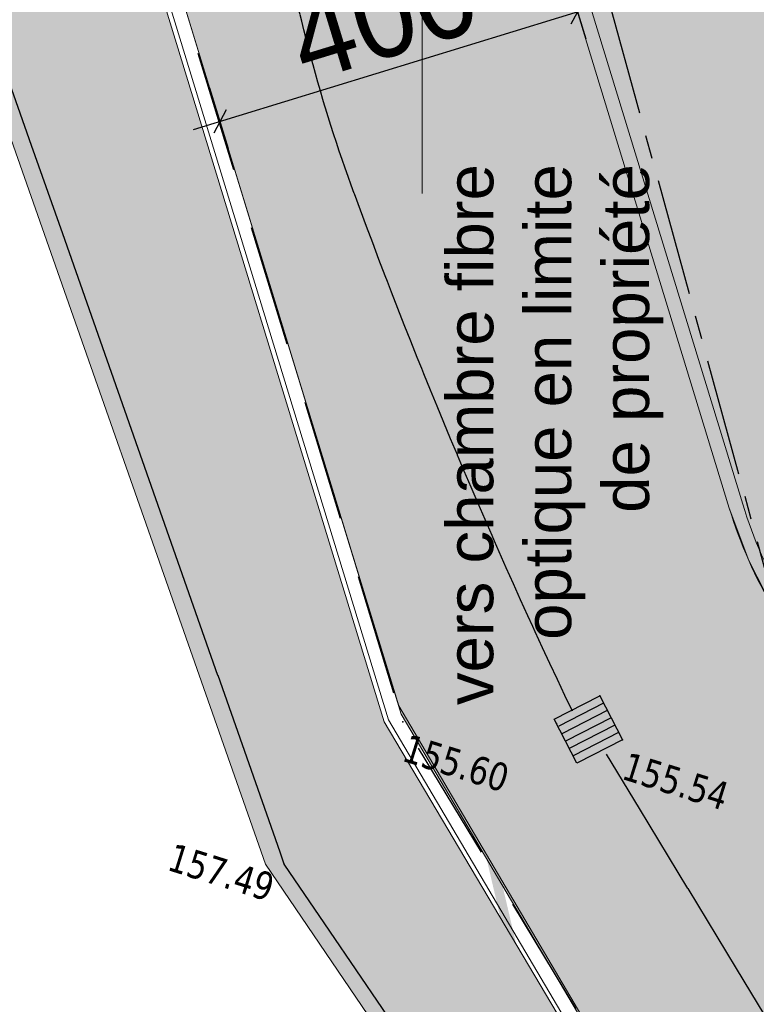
# Model space of a CAD drawing. Header units: millimetres. Extents: x 24647 to 200269, y -67453 to 4484.
# Tile 66 of 231: x 34573 to 35361, y -56128 to -55076. Entities that reach past the tile are written whole.
import ezdxf
from ezdxf.enums import TextEntityAlignment as Align
from ezdxf.lldxf.tags import DXFTag

# ---------------------------------------------------------------- set-up
doc = ezdxf.new("R2010")
doc.units = ezdxf.units.MM
for name, pattern in [('Axe', [2, 1.25, -0.25, 0.25, -0.25]), ('AXES2', [28.575000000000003, 19.05, -3.175, 3.175, -3.175]), ('Continue', [1, 1, 0]), ('Discontinue', [1.9500000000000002, 1.3, -0.65]), ('Ligne de quadrillage', [22.225, 12.7, -3.175, 3.175, -3.175]), ('Voie_can', [1, 1, 0])]:
    doc.linetypes.add(name, pattern=pattern)
doc.layers.get('0').update_dxf_attribs({"lineweight": 9})
doc.layers.add('0_Construction 1', color=80, linetype='Continuous', lineweight=13, plot=False)
for name, color, linetype, lineweight in [('0_Cotes 500', 137, 'Continuous', 5), ('0_Limites', 10, 'AXES2', 50), ('0H_Végétation', 73, 'Continuous', 9), ('E_Trait fin', 22, 'Continuous', 13), ('P_Trait tres fin', 151, 'Continuous', 9), ('P_Voirie', 41, 'Continuous', 15)]:
    doc.layers.add(name, color=color, linetype=linetype, lineweight=lineweight)
doc.layers.add('0H_Sols', color=9, linetype='Continuous', lineweight=5, transparency=0.5)
for name, color, linetype, lineweight, true_color in [('0H_Terre', 7, 'Continuous', 9, 0xc7c0b3), ('R_CFA', 7, 'ELEC_CFA', 18, 0x00b32d), ('R_EP_H', 7, 'EAUX_PLUVIALES', 18, 0x263b9c)]:
    doc.layers.add(name, color=color, linetype=linetype, lineweight=lineweight, true_color=true_color)
for name, color, linetype in [('Assa_sym_A', 7, 'Continue'), ('Topo_ptco', 7, 'Continue'), ('Topo_ptco_alt', 3, 'Continue'), ('Topo_talb', 52, 'Discontinue'), ('Topo_talh', 52, 'Continue'), ('Voie_axe', 252, 'Axe'), ('Voie_can', 252, 'Voie_can')]:
    doc.layers.add(name, color=color, linetype=linetype)
doc.styles.add('Agency Style', font='arial.ttf')
doc.styles.get("Standard").update_dxf_attribs({"font": 'GOTHIC.TTF'})
doc.styles.add('Verdana 1.0', font='verdana.ttf', dxfattribs={"width": 0.8, "height": 0.2})
tags = doc.linetypes.add('EAUX_PLUVIALES', pattern='A,12,-5,["EP",Standard,S=2.54,R=0,X=-2.54,Y=-1.27],-5', length=22).pattern_tags.tags
tags[6] = DXFTag(74, 10)
tags = doc.linetypes.add('ELEC_CFA', pattern='A,12,-5,["CFA",Standard,S=2.54,R=0,X=-2.54,Y=-1.27],-5', length=22).pattern_tags.tags
tags[6] = DXFTag(74, 10)
doc.dimstyles.new('Cotes 500', dxfattribs={"dimtxt": 90, "dimasz": 20, "dimexe": 30, "dimexo": 50, "dimgap": 10, "dimtad": 1, "dimdec": 0, "dimzin": 9, "dimdsep": 46, "dimtxsty": 'Standard', "dimblk": 'OBLIQUE', "dimcen": -25, "dimdle": 30, "dimazin": 0, "dimtfac": 1, "dimtdec": 0, "dimtix": 1, "dimtmove": 0, "dimatfit": 3, "dimldrblk": 'SMALL', "dimfxl": 100, "dimfxlon": 1, "dimarcsym": 0})

# ---------------------------------------------------------------- blocks, each defined once
blk = doc.blocks.new('_Oblique')
at = {"color": 0, "linetype": 'ByBlock', "lineweight": -2}
blk.add_line((-0.5, -0.5), (0.5, 0.5), dxfattribs=at)
blk = doc.blocks.new('*D590')
at = {"layer": '0_Cotes 500', "color": 0, "lineweight": -2, "transparency": 16777216}
for p, q in [((35158.68690952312, -55031.43363067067), (35178.4991162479, -55096.15504155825)), ((35198.40393556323, -55058.68774691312), (34758.55106186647, -55193.3333911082)), ((34776.20614978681, -55148.51679953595), (34796.01835651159, -55213.23821042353))]:
    blk.add_line(p, q, dxfattribs=at)
at = {"layer": 'Defpoints', "color": 0, "transparency": 16777216}
for p in [(35144.0515134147, -54983.62353570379), (34761.57075367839, -55100.70670456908), (34787.23711884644, -55184.55215344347)]:
    blk.add_point(p, dxfattribs=at)
at = {"layer": '0_Cotes 500', "color": 0, "lineweight": -2, "transparency": 16777216, "xscale": 20, "yscale": 20, "zscale": 20}
for p, rotation in [((35169.717878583, -55067.46898457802), 17.02014512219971), ((34787.23711884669, -55184.55215344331), 197.0201451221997)]:
    blk.add_blockref('_Oblique', p, dxfattribs=dict(at, rotation=rotation))
at = {"layer": '0_Cotes 500', "color": 0, "transparency": 16777216, "insert": (34961.71594071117, -55071.25484705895), "char_height": 90, "attachment_point": 5, "rotation": 17.020145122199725}
blk.add_mtext('400', dxfattribs=at)
blk = doc.blocks.new('_Small')
at = {"color": 0, "linetype": 'ByBlock', "lineweight": -2}
blk.add_circle((0, 0), 0.25, dxfattribs=at)
blk = doc.blocks.new('Topo_Ptco')
at = {"color": 0}
blk.add_point((0, 0), dxfattribs=at)
at = {"layer": 'Topo_ptco_alt', "style": 'Verdana 1.0', "width": 0.8}
blk.add_attdef('ALT', text='', height=0.3, dxfattribs=at).set_placement((0.1, -0.1), align=Align.TOP_LEFT)
blk = doc.blocks.new('Assa_Gril_Ep')
at = {"color": 5, "linetype": 'ByBlock', "lineweight": -2}
for p, q in [((0, 0), (0, 1)), ((0, 1), (1, 1)), ((0.1666666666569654, 0), (0.1666666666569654, 1)), ((0.3333333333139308, 0), (0.3333333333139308, 1)), ((0.4999999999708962, 0), (0.4999999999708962, 1)), ((0.6666666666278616, 0), (0.6666666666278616, 1)), ((0.833333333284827, 0), (0.833333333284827, 1)), ((1, 1), (1, 0)), ((1, 0), (0, 0))]:
    blk.add_line(p, q, dxfattribs=at)
blk = doc.blocks.new('plantopo')
at = {"layer": 'Topo_talb', "flags": 128}
blk.add_lwpolyline([(1270626.005760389, 7266543.550293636), (1270624.351440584, 7266548.451539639), (1270620.723797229, 7266552.8078182), (1270612.970096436, 7266559.908773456), (1270602.914703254, 7266568.799451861), (1270597.773365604, 7266576.306024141), (1270592.786735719, 7266587.583593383), (1270587.373624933, 7266602.043301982), (1270582.750436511, 7266615.536593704), (1270576.261133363, 7266621.755001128)], dxfattribs=at)
at = {"layer": 'Topo_talh', "flags": 128}
blk.add_lwpolyline([(1270626.005760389, 7266543.550293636), (1270624.462406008, 7266546.538537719), (1270620.603462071, 7266552.46177333), (1270612.839111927, 7266558.499443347), (1270602.159200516, 7266566.970660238), (1270596.561756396, 7266574.460349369), (1270591.762562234, 7266586.402623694), (1270585.651115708, 7266603.042498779), (1270581.791389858, 7266614.638867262), (1270576.096738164, 7266621.201664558)], dxfattribs=at)
at = {"layer": 'Voie_axe', "flags": 128}
blk.add_lwpolyline([(1270648.916397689, 7266492.661364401), (1270646.730858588, 7266502.515545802), (1270643.337046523, 7266515.417300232), (1270639.214289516, 7266532.640900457), (1270636.988545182, 7266538.145480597), (1270628.951479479, 7266550.963615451), (1270621.33581721, 7266558.075267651), (1270614.350014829, 7266564.276736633), (1270606.348698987, 7266571.167742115), (1270600.986429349, 7266579.501276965), (1270588.52446039, 7266615.02520596)], dxfattribs=at)
at = {"layer": 'Voie_can', "flags": 128}
for points in [[(1270604.61273273, 7266569.44990133, -0.02314989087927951), (1270600.73214346, 7266574.033707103, -0.04521000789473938), (1270599.080857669, 7266576.633576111, -0.00549696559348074), (1270597.421660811, 7266579.944853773, -0.002877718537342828), (1270594.358741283, 7266586.322051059, -0.02289763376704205), (1270592.418828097, 7266590.95923477, -0.00941537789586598), (1270588.440861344, 7266602.512655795), (1270585.473106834, 7266611.689912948, -0.1176971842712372), (1270585.330395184, 7266613.50530035, -0.05775742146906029), (1270586.314341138, 7266617.043317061, -0.06055361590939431), (1270587.703945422, 7266619.541662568, -0.06055361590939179), (1270589.651603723, 7266621.634354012)], [(1270634.716700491, 7266537.495686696, 0.01727019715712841), (1270632.919066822, 7266540.901501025, 0.01727019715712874), (1270630.890653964, 7266544.175122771, 0.02824481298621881), (1270626.443995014, 7266550.076487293, 0.04009261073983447), (1270622.771378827, 7266553.771545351), (1270614.230181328, 7266561.087766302), (1270605.098555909, 7266569.119963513)]]:
    blk.add_lwpolyline(points, format="xyb", dxfattribs=at)
at = {"layer": 'Assa_sym_A', "color": 5, "xscale": 0.5305846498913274, "yscale": 0.5469731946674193, "rotation": 134.4911374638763}
blk.add_blockref('Assa_Gril_Ep', (1270605.214137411, 7266569.316969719, 155.5530276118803), dxfattribs=at)
at = {"layer": 'Topo_ptco'}
for p in [(1270604.842304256, 7266569.695466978), (1270604.488190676, 7266569.275427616)]:
    blk.add_blockref('Topo_Ptco', p, dxfattribs=at)
ref = blk.add_blockref('Topo_Ptco', (1270605.214137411, 7266569.316969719, 155.5393787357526), dxfattribs=at)
ref.add_attrib('ALT', '155.54', dxfattribs={"layer": 'Topo_ptco_alt', "height": 0.3, "style": 'Verdana 1.0', "width": 0.8}).set_placement((1270605.314137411, 7266569.216969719, 155.5393787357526), align=Align.TOP_LEFT)
ref = blk.add_blockref('Topo_Ptco', (1270602.914703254, 7266568.799451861, 155.5975788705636), dxfattribs=at)
ref.add_attrib('ALT', '155.60', dxfattribs={"layer": 'Topo_ptco_alt', "height": 0.3, "style": 'Verdana 1.0', "width": 0.8}).set_placement((1270603.014703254, 7266568.69945186, 155.5975788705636), align=Align.TOP_LEFT)
ref = blk.add_blockref('Topo_Ptco', (1270602.159200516, 7266566.970660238, 157.4904220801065), dxfattribs=at)
ref.add_attrib('ALT', '157.49', dxfattribs={"layer": 'Topo_ptco_alt', "height": 0.3, "style": 'Verdana 1.0', "width": 0.8}).set_placement((1270600.966669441, 7266566.835339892), align=Align.TOP_LEFT)

msp = doc.modelspace()

# ---------------------------------------------------------------- hatches: boundary and pattern name
at = {"layer": '0H_Sols', "true_color": 0xc2c2c2, "transparency": 33554559}
h = msp.add_hatch(color=9, dxfattribs=at)
h.dxf.hatch_style = 1
edge = h.paths.add_edge_path()
edge.add_line((37552.27512622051, -61430.26353875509), (37002.68456642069, -61396.80993298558))
edge.add_line((37002.68456642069, -61396.80993298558), (37003.5959303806, -61381.83764472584))
edge.add_line((37003.5959303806, -61381.83764472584), (37029.55012545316, -61229.91959279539))
edge.add_line((37029.55012545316, -61229.91959279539), (37072.04922240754, -61081.77262934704))
edge.add_line((37072.04922240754, -61081.77262934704), (37118.79148695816, -60948.1409162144))
edge.add_line((37118.79148695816, -60948.1409162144), (37165.53375150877, -60814.50920308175))
edge.add_line((37165.53375150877, -60814.50920308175), (37182.22357179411, -60659.18534646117))
edge.add_line((37182.22357179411, -60659.18534646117), (37185.98063916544, -60575.26060773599))
edge.add_line((37185.98063916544, -60575.26060773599), (37182.31579725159, -60396.40304054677))
edge.add_line((37182.31579725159, -60396.40304054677), (37167.84363892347, -59896.61252779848))
edge.add_line((37167.84363892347, -59896.61252779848), (37165.3463917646, -59867.87325582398))
edge.add_line((37165.3463917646, -59867.87325582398), (37093.2773055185, -59373.09447009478))
edge.add_line((37093.2773055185, -59373.09447009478), (37079.61633638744, -59284.13822713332))
edge.add_line((37079.61633638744, -59284.13822713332), (36927.9660617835, -58807.69075446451))
edge.add_line((36927.9660617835, -58807.69075446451), (36918.15287570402, -58784.9502267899))
edge.add_line((36918.15287570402, -58784.9502267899), (36721.17618597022, -58325.38336949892))
edge.add_line((36721.17618597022, -58325.38336949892), (36712.21236992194, -58306.76626693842))
edge.add_line((36712.21236992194, -58306.76626693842), (36476.87224432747, -57865.61433700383))
edge.add_line((36476.87224432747, -57865.61433700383), (36256.39707198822, -57983.47895184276))
edge.add_line((36256.39707198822, -57983.47895184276), (35594.13540986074, -56854.592257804))
edge.add_line((35594.13540986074, -56854.592257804), (35585.07047347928, -56839.26427253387))
edge.add_line((35585.07047347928, -56839.26427253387), (34981.19670331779, -55818.16849595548))
edge.add_line((34981.19670331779, -55818.16849595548), (34716.11952529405, -54952.22916905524))
edge.add_line((34716.11952529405, -54952.22916905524), (34577.52760547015, -53729.39989102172))
edge.add_line((34577.52760547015, -53729.39989102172), (34495.50757400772, -52232.48437127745))
edge.add_line((34495.50757400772, -52232.48437127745), (34472.82752269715, -51427.19844545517))
edge.add_arc((35472.47315290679, -51400.57864074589), 999.9999999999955, 89.9999999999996, 181.5253826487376, ccw=False)
edge.add_line((35472.47315290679, -50400.57864074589), (36646.42412255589, -50400.57864074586))
edge.add_arc((36619.21899140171, -51402.13486401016), 1001.92563971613, 2.232989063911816, 88.44406537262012, ccw=False)
edge.add_line((37620.38381719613, -51363.09668894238), (37620.38381719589, -56339.71919480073))
edge.add_line((37620.38381719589, -56339.71919480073), (37555.90752610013, -56643.95141618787))
edge.add_line((37555.90752610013, -56643.95141618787), (37134.99381445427, -57592.39247026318))
edge.add_line((37134.99381445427, -57592.39247026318), (37140.60905380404, -57929.01096982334))
edge.add_line((37140.60905380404, -57929.01096982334), (37365.76472055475, -58393.88160894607))
edge.add_line((37365.76472055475, -58393.88160894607), (37388.82082339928, -58446.16648842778))
edge.add_line((37388.82082339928, -58446.16648842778), (37408.08586596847, -58499.96379910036))
edge.add_line((37408.08586596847, -58499.96379910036), (37598.30528084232, -59097.5859247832))
edge.add_line((37598.30528084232, -59097.5859247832), (37615.59576238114, -59160.74432569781))
edge.add_line((37615.59576238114, -59160.74432569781), (37627.66294856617, -59225.10524066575))
edge.add_line((37627.66294856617, -59225.10524066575), (37668.64247841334, -59506.9163620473))
edge.add_line((37668.64247841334, -59506.9163620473), (37709.6220082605, -59788.72748342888))
edge.add_line((37709.6220082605, -59788.72748342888), (37714.94520500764, -59834.59495914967))
edge.add_line((37714.94520500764, -59834.59495914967), (37717.61320466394, -59880.69315358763))
edge.add_line((37717.61320466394, -59880.69315358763), (37727.17272559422, -60210.82759235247))
edge.add_line((37727.17272559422, -60210.82759235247), (37736.73224652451, -60540.96203111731))
edge.add_line((37736.73224652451, -60540.96203111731), (37736.26699165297, -60599.89533322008))
edge.add_line((37736.26699165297, -60599.89533322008), (37728.7528569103, -60767.74481067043))
edge.add_line((37728.7528569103, -60767.74481067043), (37715.06438478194, -60883.53319213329))
edge.add_line((37715.06438478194, -60883.53319213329), (37684.69076897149, -60996.10213551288))
edge.add_line((37684.69076897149, -60996.10213551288), (37637.9485044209, -61129.7338486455))
edge.add_line((37637.9485044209, -61129.7338486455), (37591.2062398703, -61263.36556177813))
edge.add_line((37591.2062398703, -61263.36556177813), (37567.2586164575, -61345.76905021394))
edge.add_line((37567.2586164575, -61345.76905021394), (37552.27512622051, -61430.26353875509))
edge = h.paths.add_edge_path(flags=16)
edge.add_line((36230.38381657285, -51976.00550526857), (36230.38381719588, -51640.64648464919))
edge.add_arc((35665.31861466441, -51640.64648496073), 565.065202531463, 3.158860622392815e-08, 179.9999999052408)
edge.add_line((35100.25341213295, -51640.64648402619), (35100.25341275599, -54355.93652440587))
edge.add_line((35100.25341275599, -54355.93652440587), (35100.25341275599, -54690.91561353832))
edge.add_line((35100.25341275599, -54690.91561353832), (35111.26354947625, -54838.89889073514))
edge.add_line((35111.26354947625, -54838.89889073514), (35144.0515134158, -54983.62353570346))
edge.add_line((35144.0515134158, -54983.62353570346), (35332.10095891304, -55597.93296616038))
edge.add_line((35332.10095891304, -55597.93296616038), (35352.91671514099, -55653.79238707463))
edge.add_line((35352.91671514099, -55653.79238707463), (35380.23245226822, -55706.77748986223))
edge.add_line((35380.23245226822, -55706.77748986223), (35951.39298030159, -56669.0934766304))
edge.add_arc((36080.38381719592, -56592.53393119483), 150.0000000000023, 210.6902753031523, 360)
edge.add_line((36230.38381719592, -56592.53393119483), (36230.38381657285, -51976.00550526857))
edge = h.paths.add_edge_path(flags=16)
edge.add_line((36630.38381719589, -51855.66279341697), (36630.38381719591, -56985.20182933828))
edge.add_line((36630.38381719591, -56985.20182933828), (36637.67941905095, -57038.72766362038))
edge.add_line((36637.67941905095, -57038.72766362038), (36678.7332117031, -57121.07335974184))
edge.add_line((36678.7332117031, -57121.07335974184), (36698.43245685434, -57153.79825334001))
edge.add_arc((36826.94484483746, -57076.43827573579), 150.0000000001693, 211.0464746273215, 336.0685752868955)
edge.add_line((36964.04958661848, -57137.28472001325), (37235.99646194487, -56524.5092889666))
edge.add_line((37235.99646194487, -56524.5092889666), (37261.69255585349, -56445.18262364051))
edge.add_line((37261.69255585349, -56445.18262364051), (37270.38381719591, -56362.25210422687))
edge.add_line((37270.38381719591, -56362.25210422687), (37270.38381719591, -51375.662793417))
edge.add_arc((37190.38381719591, -51370.37071873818), 80.17484676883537, 356.2153447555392, 543.7846552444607)
edge.add_line((37110.38381719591, -51375.662793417), (36630.38381719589, -51855.66279341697))
at = {"layer": '0H_Terre', "true_color": 0xc8b6ac, "transparency": 33554687}
h = msp.add_hatch(color=9, dxfattribs=at)
h.dxf.hatch_style = 1
h.paths.add_polyline_path([(36353.50317800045, -65103.72194027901), (36403.74722701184, -64603.07417820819), (36536.88347912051, -63108.9942812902), (36852.11495257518, -61388.86215384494), (36883.02393001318, -60928.6383330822), (36620.18541222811, -59499.80222702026), (36400.43656623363, -58408.72536277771), (36184.42878192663, -57884.59729707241), (34962.78089374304, -55826.31204223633), (34696.46175217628, -54956.31553816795), (34557.59643137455, -53731.07397866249), (34475.53049139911, -52233.32060060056), (34460.04477388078, -51698.22573835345), (34435.15603244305, -50763.58621370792), (34001.7051627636, -49976.23825633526), (33951.32361513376, -49934.10744404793), (33969.48129791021, -50024.13078129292), (34316.80663913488, -50820.59720873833), (34338.60412472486, -52042.58629465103), (34424.56769621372, -53813.16881990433), (34525.68231981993, -55096.24233281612), (34836.03246861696, -55978.25765287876), (35602.07384043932, -57105.8217754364), (36162.60415822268, -57914.02452635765), (36353.85917252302, -58594.60016775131), (36411.84359163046, -58925.89046597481), (36518.63166517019, -59420.27357876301), (36807.25548654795, -60967.68132162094), (36801.89008568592, -61073.71537390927), (36474.33496856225, -63095.51476563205), (36342.61062886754, -64593.64318623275)])
at = {"layer": '0H_Végétation', "transparency": 33554687}
h = msp.add_hatch(dxfattribs=at)
h.set_pattern_fill('ANSI35', color=256, scale=8)
h.set_pattern_definition([(117.6124533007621, (-14100.4013960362, 36322.35056197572), (-45.01402530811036, -23.54522298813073), []), (117.6124533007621, (-14089.6669902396, 36356.63020093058), (-45.01402530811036, -23.54522298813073), [63.5, -12.7, 0, -12.7])])
edge = h.paths.add_edge_path()
edge.add_line((35735.31861497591, -55949.72060109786), (36215.38381719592, -56429.78580331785))
edge.add_line((36215.38381719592, -56429.78580331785), (36215.38381719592, -56592.53393119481))
edge.add_arc((36080.38381719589, -56592.53393119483), 135.0000000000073, -149.3097246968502, 6.0822458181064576e-12, ccw=False)
edge.add_line((35964.29206399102, -56661.43752208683), (35393.13153595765, -55699.12153531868))
edge.add_arc((35810.20190858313, -55451.57900507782), 485.000000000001, 197.0201451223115, 210.6902753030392, ccw=False)
edge.add_line((35346.44398740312, -55593.54234732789), (35158.3945419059, -54979.23291687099))
edge.add_arc((36100.25341275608, -54690.91561353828), 985.0000000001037, 180.0000000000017, 197.0201451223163, ccw=False)
edge.add_line((35115.25341275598, -54690.91561353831), (35115.25341275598, -54392.14972784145))
edge.add_line((35115.25341275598, -54392.14972784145), (35580.31861497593, -54857.2149300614))
edge.add_line((35580.31861497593, -54857.2149300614), (35580.31861497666, -55794.72060109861))
edge.add_line((35580.31861497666, -55794.72060109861), (35735.31861497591, -55949.72060109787))
h.paths.add_polyline_path([(35750.31861497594, -54232.44354686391), (36215.38381719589, -54697.50874908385), (36215.38381719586, -55029.71437656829), (35750.31861497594, -54564.64917434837)])
edge = h.paths.add_edge_path()
edge.add_line((35580.31861497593, -52099.49848343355), (35580.31861497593, -51097.18836602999))
edge.add_arc((35665.31861497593, -51640.64648464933), 550.0652022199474, 98.88937269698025, 179.3564225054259)
edge.add_line((35115.28811328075, -51634.46798173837), (35580.31861497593, -52099.49848343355))
edge = h.paths.add_edge_path()
edge.add_line((35750.31861497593, -51474.72710023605), (36215.38381719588, -51939.79230245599))
edge.add_line((36215.38381719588, -51939.79230245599), (36215.38381719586, -51640.64648464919))
edge.add_arc((35665.31861497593, -51640.64648464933), 550.0652022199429, 1.439965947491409e-11, 81.11062730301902)
edge.add_line((35750.31861497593, -51097.18836602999), (35750.31861497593, -51474.72710023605))

# ---------------------------------------------------------------- linework, layer by layer
at = {"layer": '0_Construction 1'}
for points in [[(37622.06524097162, -51383.20398641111), (37618.91899144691, -50418.24356773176), (36672.43954731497, -50418.30052914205), (36672.5402875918, -50189.94266818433), (35467.72007787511, -50189.59591918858), (35040.83209392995, -50498.53318944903, 0.2959934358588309), (34472.82752269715, -51427.19844545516), (34577.52760547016, -53729.39989102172), (34716.11952529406, -54952.22916905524), (34978.47749871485, -55809.28555016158), (36207.0741164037, -57891.01601965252)], [(36256.39707198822, -57983.47895184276), (35594.13540986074, -56854.592257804), (35585.07047347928, -56839.26427253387), (34981.19670331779, -55818.16849595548), (34716.11952529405, -54952.22916905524), (34577.52760547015, -53729.39989102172), (34495.50757400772, -52232.48437127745), (34472.82752269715, -51427.19844545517, -0.422032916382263), (35472.47315290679, -50400.57864074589), (36646.42412255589, -50400.57864074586, -0.394974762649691), (37620.38381719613, -51363.09668894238), (37620.38381719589, -56339.71919480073), (37555.90752610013, -56643.95141618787), (37134.99381445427, -57592.39247026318)]]:
    msp.add_lwpolyline(points, format="xyb", dxfattribs=at)
msp.add_lwpolyline([(36230.38381657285, -51976.00550526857), (36230.38381719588, -51640.64648464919, 0.9999999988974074), (35100.25341213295, -51640.64648402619), (35100.25341275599, -54355.93652440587), (35100.25341275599, -54690.91561353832), (35111.26354947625, -54838.89889073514), (35144.0515134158, -54983.62353570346), (35332.10095891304, -55597.93296616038), (35352.91671514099, -55653.79238707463), (35380.23245226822, -55706.77748986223), (35951.39298030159, -56669.0934766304, 0.7625527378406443), (36230.38381719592, -56592.53393119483)], format="xyb", close=True, dxfattribs=at)
at = {"layer": '0_Limites', "ltscale": 20, "const_width": 10}
msp.add_lwpolyline([(38006.11041831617, -44067.34644986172), (37110.43159076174, -45257.41343868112), (37024.3217230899, -45308.26705883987), (36707.01389442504, -45559.01941039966), (36287.23237108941, -45889.90379030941), (35974.71731640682, -46213.11322783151), (35570.88527352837, -46605.47617358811), (34441.87437910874, -47671.28075240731), (33786.35387436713, -48255.47153262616), (33581.38676187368, -48811.03294502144), (34194.70468566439, -49776.70117183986), (34560.67005981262, -50631.27612167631), (34717.39437816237, -51000.95502033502), (34677.16597363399, -52227.00219530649), (34745.37804454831, -54556.64425214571), (35144.68359845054, -56258.6892206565), (36101.84286355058, -57448.808181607), (36481.37199363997, -58621.94399612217)], dxfattribs=at)
at = {"layer": 'E_Trait fin'}
msp.add_lwpolyline([(36184.42878192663, -57884.59729707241), (34962.78089374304, -55826.31204223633), (34696.46175217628, -54956.31553816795), (34557.59643137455, -53731.07397866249), (34475.53049139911, -52233.32060060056), (34460.04477388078, -51698.22573835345), (34435.15603244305, -50763.58621370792), (34001.7051627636, -49976.23825633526), (33951.32361513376, -49934.10744404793), (33969.48129791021, -50024.13078129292), (34316.80663913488, -50820.59720873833), (34338.60412472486, -52042.58629465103), (34424.56769621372, -53813.16881990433), (34525.68231981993, -55096.24233281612), (34836.03246861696, -55978.25765287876), (35602.07384043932, -57105.8217754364), (36162.60415822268, -57914.02452635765)], dxfattribs=at)
at = {"layer": 'P_Trait tres fin'}
for points in [[(36184.29086897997, -57884.26266077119), (34967.37994989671, -55824.27832080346), (34701.37096901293, -54955.29503233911), (34562.57392576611, -53730.65590184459), (34480.51945071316, -52233.11176559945), (34465.03576369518, -51698.0870654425), (34457.83283824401, -51427.5977425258)], [(36256.29627934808, -57983.28439981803), (36207.0741164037, -57891.01601965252), (34981.19670331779, -55818.16849595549), (34716.11952529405, -54952.22916905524), (34577.52760547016, -53729.39989102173), (34495.50757400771, -52232.48437127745), (34480.02998713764, -51697.67045617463), (34472.82752269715, -51427.19844545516)]]:
    msp.add_lwpolyline(points, dxfattribs=at)
msp.add_lwpolyline([(35750.31861497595, -54585.86237778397), (35750.31861497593, -55943.50739766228), (36230.38381719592, -56423.57259988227), (36230.38381719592, -56592.53393119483, -0.7625527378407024), (35951.39298030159, -56669.0934766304), (35380.23245226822, -55706.77748986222, -0.0597180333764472), (35332.10095891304, -55597.93296616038), (35144.05151341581, -54983.62353570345, -0.07440122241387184), (35100.25341275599, -54690.91561353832), (35100.25341275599, -54355.93652440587), (35580.31861497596, -54836.00172662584), (35580.31861497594, -52120.71168686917)], format="xyb", dxfattribs=at)
msp.add_lwpolyline([(35580.31861497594, -54857.21493006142), (35580.31861497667, -55794.72060109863), (35735.31861497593, -55949.72060109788), (36215.38381719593, -56429.78580331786), (36215.38381719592, -56592.53393119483, -0.7625527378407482), (35964.29206399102, -56661.43752208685), (35393.13153595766, -55699.12153531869, -0.05971803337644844), (35346.44398740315, -55593.5423473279), (35158.39454190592, -54979.23291687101, -0.07440122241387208), (35115.25341275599, -54690.91561353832), (35115.25341275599, -54392.14972784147)], format="xyb", close=True, dxfattribs=at)
at = {"layer": 'P_Voirie', "color": 112, "linetype": 'Ligne de quadrillage', "ltscale": 5, "true_color": 0x2fd05d, "const_width": 15}
msp.add_lwpolyline([(35587.81861497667, -55791.61399938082), (35740.62191583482, -55944.41730023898), (36222.88381719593, -56426.67920160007), (36222.88381719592, -56592.53393119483, -0.762552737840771), (35957.8425221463, -56665.26549935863), (35386.68199411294, -55702.94951259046, -0.05971803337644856), (35339.27247315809, -55595.73765674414), (35151.22302766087, -54981.42822628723, -0.0744012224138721), (35107.75341275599, -54690.91561353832), (35107.753412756, -54374.04312612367)], format="xyb", dxfattribs=at)
at = {"layer": 'R_CFA', "ltscale": 10}
msp.add_lwpolyline([(35003.37906492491, -55261.37916214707), (35003.37906492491, -51290.07448489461)], dxfattribs=at)
at = {"layer": 'R_EP_H', "ltscale": 10}
msp.add_lwpolyline([(35580.31861497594, -54857.21493006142), (35580.31861497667, -55794.72060109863), (35735.31861497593, -55949.72060109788), (36215.38381719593, -56429.78580331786), (36215.38381719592, -56592.53393119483, -0.7625527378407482), (35964.29206399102, -56661.43752208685), (35393.13153595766, -55699.12153531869, -0.05971803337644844), (35346.44398740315, -55593.5423473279), (35158.39454190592, -54979.23291687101, -0.07440122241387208), (35115.25341275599, -54690.91561353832), (35115.25341275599, -54392.14972784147)], format="xyb", close=True, dxfattribs=at)

# ---------------------------------------------------------------- block references
at = {"xscale": 100, "yscale": 100, "zscale": 100, "rotation": 342.6124533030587}
msp.add_blockref('plantopo', (-338368658.6611443, -655538483.8240203), dxfattribs=at)

# ---------------------------------------------------------------- texts
at = {"layer": 'R_CFA', "insert": (35145.48744440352, -55529.66794653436), "char_height": 49.99999999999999, "attachment_point": 5, "rotation": 89.99016654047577, "style": 'Agency Style'}
msp.add_mtext_dynamic_manual_height_columns('\\pxqr;vers chambre fibre optique en limite de propriété', width=599.1804244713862, gutter_width=25, heights=[0], dxfattribs=at)

# ---------------------------------------------------------------- dimensions: what is measured, and where the dimension line sits
at = {"layer": '0_Cotes 500'}
dim = msp.add_aligned_dim(p1=(35144.0515134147, -54983.62353570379), p2=(34761.57075367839, -55100.70670456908), distance=87.6859258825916, dimstyle='Cotes 500', dxfattribs=at)
dim.commit()
dim.dimension.update_dxf_attribs({"geometry": '*D590', "text_midpoint": (34961.71594071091, -55071.25484705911)})

doc.saveas('drawing.dxf')
